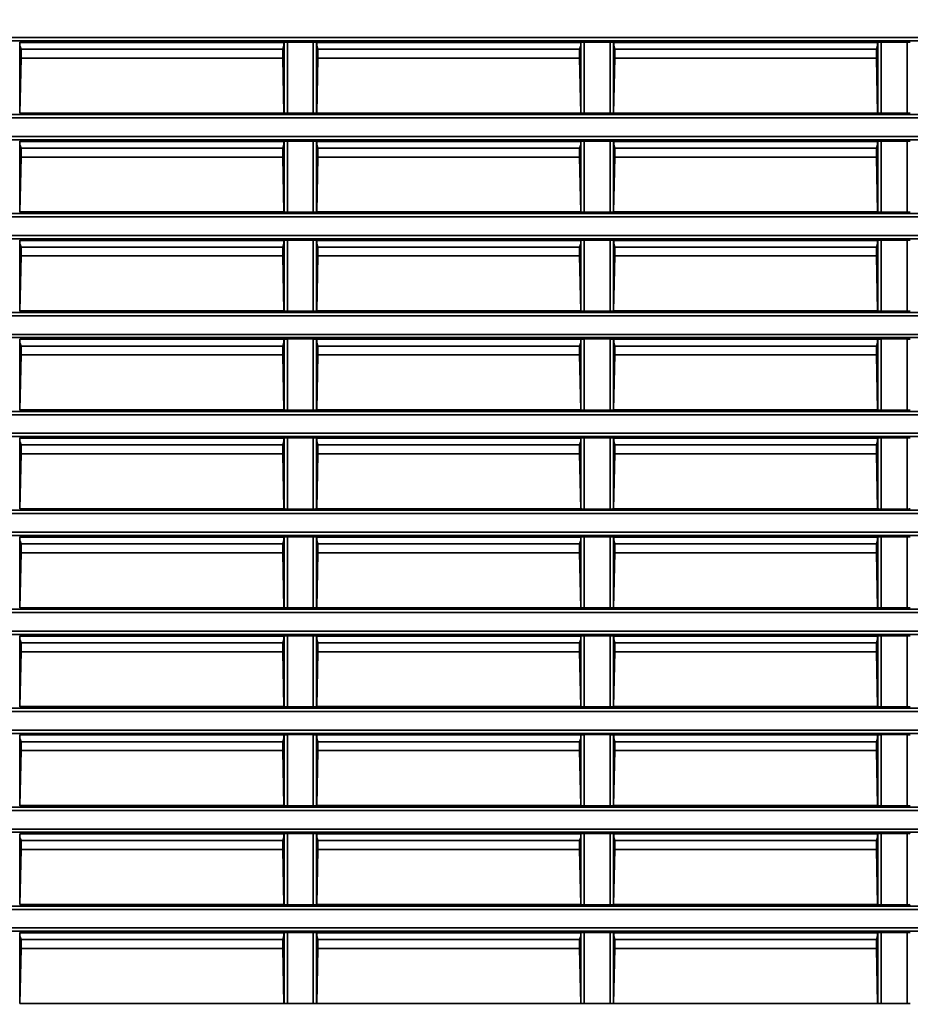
# Model space of a CAD drawing. Header units: millimetres. Extents: x 0 to 1118, y 0 to 864.
# Tile 212 of 250: x 993 to 1010, y 464 to 482. Entities that reach past the tile are written whole.
import ezdxf

# ---------------------------------------------------------------- set-up
doc = ezdxf.new("R2010")
doc.units = ezdxf.units.MM
doc.styles.add('SLDTEXTSTYLE0', font='TXT', dxfattribs={"width": 0.605})
doc.dimstyles.new('SLDDIMSTYLE3', dxfattribs={"dimtxt": 4.233333, "dimasz": 4.572, "dimexe": 0, "dimexo": 0.0625, "dimgap": 1.058333, "dimtad": 0, "dimtih": 1, "dimtoh": 1, "dimdec": 1, "dimlfac": 4, "dimrnd": 1e-09, "dimzin": 4, "dimdsep": 46, "dimtxsty": 'SLDTEXTSTYLE0', "dimsah": 1, "dimcen": 0.09, "dimadec": 0, "dimazin": 1, "dimtfac": 1, "dimtofl": 0, "dimtmove": 0, "dimatfit": 3, "dimfxl": 1, "dimfrac": 2, "dimtolj": 1, "dimtzin": 12, "dimarcsym": 0})

# ---------------------------------------------------------------- blocks, each defined once
blk = doc.blocks.new('_D_21')
at = {"color": 7, "linetype": 'Continuous', "lineweight": 0}
for p, q in [((934.937, 497.024), (1079.54, 497.024)), ((1077.94, 497.024), (1077.94, 476.868)), ((1085.54, 475.898), (1084.084, 475.898)), ((1084.084, 475.898), (1084.084, 469.401)), ((1093.624, 475.898), (1095.079, 475.898)), ((1095.079, 475.898), (1095.079, 469.401)), ((1084.084, 469.401), (1085.54, 469.401)), ((1095.079, 469.401), (1093.624, 469.401)), ((1077.94, 448.274), (1077.94, 468.431)), ((934.937, 448.274), (1079.54, 448.274))]:
    blk.add_line(p, q, dxfattribs=at)
at = {"color": 7, "linetype": 'Continuous', "lineweight": 18}
for points in [[(1077.94, 497.024), (1077.178, 492.452), (1078.702, 492.452)], [(1077.94, 448.274), (1078.702, 452.846), (1077.178, 452.846)]]:
    blk.add_solid(points, dxfattribs=at)
at = {"color": 7, "linetype": 'Continuous', "lineweight": 18, "char_height": 4.2333, "attachment_point": 1, "style": 'SLDTEXTSTYLE0'}
for s, insert in [('3X', (1059.346, 474.858)), ('195.0', (1068.077, 474.858)), ('7.7', (1085.54, 474.858))]:
    blk.add_mtext(s, dxfattribs=dict(at, insert=insert))

msp = doc.modelspace()

# ---------------------------------------------------------------- linework, layer by layer
at = {"color": 7, "linetype": 'Continuous', "lineweight": 35}
for p, q in [((930.212, 481.848), (1048.962, 481.848)), ((1048.962, 481.786), (930.212, 481.786)), ((992.707, 481.759), (992.712, 481.755)), ((992.707, 481.759), (992.707, 480.414)), ((997.712, 481.755), (992.712, 481.755)), ((992.712, 481.703), (992.712, 481.755)), ((992.712, 481.69), (992.712, 481.703)), ((992.733, 481.627), (992.712, 481.69)), ((997.691, 481.627), (997.712, 481.69)), ((997.712, 481.755), (997.717, 481.759)), ((997.712, 481.755), (997.712, 481.703)), ((997.712, 481.703), (997.712, 481.69)), ((997.717, 480.414), (997.717, 481.759)), ((997.779, 481.761), (998.27, 481.761)), ((997.779, 481.761), (997.779, 480.413)), ((998.27, 480.413), (998.27, 481.761)), ((998.332, 481.759), (998.337, 481.755)), ((998.332, 481.759), (998.332, 480.414)), ((1003.337, 481.755), (998.337, 481.755)), ((998.337, 481.703), (998.337, 481.755)), ((998.337, 481.69), (998.337, 481.703)), ((998.358, 481.627), (998.337, 481.69)), ((1003.316, 481.627), (1003.337, 481.69)), ((1003.337, 481.755), (1003.342, 481.759)), ((1003.337, 481.755), (1003.337, 481.703)), ((1003.337, 481.703), (1003.337, 481.69)), ((1003.342, 480.414), (1003.342, 481.759)), ((1003.404, 481.761), (1003.895, 481.761)), ((1003.404, 481.761), (1003.404, 480.413)), ((1003.895, 480.413), (1003.895, 481.761)), ((1003.957, 481.759), (1003.962, 481.755)), ((1003.957, 481.759), (1003.957, 480.414)), ((1008.962, 481.755), (1003.962, 481.755)), ((1003.962, 481.703), (1003.962, 481.755)), ((1003.962, 481.69), (1003.962, 481.703)), ((1003.983, 481.627), (1003.962, 481.69)), ((1008.941, 481.627), (1008.962, 481.69)), ((1008.962, 481.755), (1008.967, 481.759)), ((1008.962, 481.755), (1008.962, 481.703)), ((1008.962, 481.703), (1008.962, 481.69)), ((1008.967, 480.414), (1008.967, 481.759)), ((1009.029, 481.761), (1009.52, 481.761)), ((1009.029, 481.761), (1009.029, 480.413)), ((1009.52, 480.413), (1009.52, 481.761)), ((992.733, 481.627), (992.733, 481.459)), ((997.691, 481.627), (992.733, 481.627)), ((997.691, 481.459), (997.691, 481.627)), ((998.358, 481.627), (998.358, 481.459)), ((1003.316, 481.627), (998.358, 481.627)), ((1003.316, 481.459), (1003.316, 481.627)), ((1003.983, 481.627), (1003.983, 481.459)), ((1008.941, 481.627), (1003.983, 481.627)), ((1008.941, 481.459), (1008.941, 481.627)), ((992.733, 481.459), (992.711, 480.418)), ((997.691, 481.459), (992.733, 481.459)), ((997.713, 480.418), (997.691, 481.459)), ((998.358, 481.459), (998.336, 480.418)), ((1003.316, 481.459), (998.358, 481.459)), ((1003.338, 480.418), (1003.316, 481.459)), ((1003.983, 481.459), (1003.961, 480.418)), ((1008.941, 481.459), (1003.983, 481.459)), ((1008.963, 480.418), (1008.941, 481.459)), ((930.212, 480.388), (1048.962, 480.388)), ((992.711, 480.418), (992.707, 480.414)), ((997.713, 480.418), (992.711, 480.418)), ((997.717, 480.414), (997.713, 480.418)), ((998.27, 480.413), (997.779, 480.413)), ((998.336, 480.418), (998.332, 480.414)), ((1003.338, 480.418), (998.336, 480.418)), ((1003.342, 480.414), (1003.338, 480.418)), ((1003.895, 480.413), (1003.404, 480.413)), ((1003.961, 480.418), (1003.957, 480.414)), ((1008.963, 480.418), (1003.961, 480.418)), ((1008.967, 480.414), (1008.963, 480.418)), ((1009.52, 480.413), (1009.029, 480.413)), ((1048.962, 480.325), (930.212, 480.325)), ((930.212, 479.973), (1048.962, 479.973)), ((1048.962, 479.911), (930.212, 479.911)), ((992.707, 479.884), (992.712, 479.88)), ((992.707, 479.884), (992.707, 478.539)), ((997.712, 479.88), (992.712, 479.88)), ((992.712, 479.828), (992.712, 479.88)), ((992.712, 479.815), (992.712, 479.828)), ((992.733, 479.752), (992.712, 479.815)), ((997.691, 479.752), (997.712, 479.815)), ((997.712, 479.88), (997.717, 479.884)), ((997.712, 479.88), (997.712, 479.828)), ((997.712, 479.828), (997.712, 479.815)), ((997.717, 478.539), (997.717, 479.884)), ((997.779, 479.886), (998.27, 479.886)), ((997.779, 479.886), (997.779, 478.538)), ((998.27, 478.538), (998.27, 479.886)), ((998.332, 479.884), (998.337, 479.88)), ((998.332, 479.884), (998.332, 478.539)), ((1003.337, 479.88), (998.337, 479.88)), ((998.337, 479.828), (998.337, 479.88)), ((998.337, 479.815), (998.337, 479.828)), ((998.358, 479.752), (998.337, 479.815)), ((1003.316, 479.752), (1003.337, 479.815)), ((1003.337, 479.88), (1003.342, 479.884)), ((1003.337, 479.88), (1003.337, 479.828)), ((1003.337, 479.828), (1003.337, 479.815)), ((1003.342, 478.539), (1003.342, 479.884)), ((1003.404, 479.886), (1003.895, 479.886)), ((1003.404, 479.886), (1003.404, 478.538)), ((1003.895, 478.538), (1003.895, 479.886)), ((1003.957, 479.884), (1003.962, 479.88)), ((1003.957, 479.884), (1003.957, 478.539)), ((1008.962, 479.88), (1003.962, 479.88)), ((1003.962, 479.828), (1003.962, 479.88)), ((1003.962, 479.815), (1003.962, 479.828)), ((1003.983, 479.752), (1003.962, 479.815)), ((1008.941, 479.752), (1008.962, 479.815)), ((1008.962, 479.88), (1008.967, 479.884)), ((1008.962, 479.88), (1008.962, 479.828)), ((1008.962, 479.828), (1008.962, 479.815)), ((1008.967, 478.539), (1008.967, 479.884)), ((1009.029, 479.886), (1009.52, 479.886)), ((1009.029, 479.886), (1009.029, 478.538)), ((1009.52, 478.538), (1009.52, 479.886)), ((992.733, 479.752), (992.733, 479.584)), ((997.691, 479.752), (992.733, 479.752)), ((997.691, 479.584), (997.691, 479.752)), ((998.358, 479.752), (998.358, 479.584)), ((1003.316, 479.752), (998.358, 479.752)), ((1003.316, 479.584), (1003.316, 479.752)), ((1003.983, 479.752), (1003.983, 479.584)), ((1008.941, 479.752), (1003.983, 479.752)), ((1008.941, 479.584), (1008.941, 479.752)), ((992.733, 479.584), (992.711, 478.543)), ((997.691, 479.584), (992.733, 479.584)), ((997.713, 478.543), (997.691, 479.584)), ((998.358, 479.584), (998.336, 478.543)), ((1003.316, 479.584), (998.358, 479.584)), ((1003.338, 478.543), (1003.316, 479.584)), ((1003.983, 479.584), (1003.961, 478.543)), ((1008.941, 479.584), (1003.983, 479.584)), ((1008.963, 478.543), (1008.941, 479.584)), ((934.055, 478.513), (1048.962, 478.513)), ((992.711, 478.543), (992.707, 478.539)), ((997.713, 478.543), (992.711, 478.543)), ((997.717, 478.539), (997.713, 478.543)), ((998.27, 478.538), (997.779, 478.538)), ((998.336, 478.543), (998.332, 478.539)), ((1003.338, 478.543), (998.336, 478.543)), ((1003.342, 478.539), (1003.338, 478.543)), ((1003.895, 478.538), (1003.404, 478.538)), ((1003.961, 478.543), (1003.957, 478.539)), ((1008.963, 478.543), (1003.961, 478.543)), ((1008.967, 478.539), (1008.963, 478.543)), ((1009.52, 478.538), (1009.029, 478.538)), ((1048.962, 478.45), (934.009, 478.45)), ((934.242, 478.098), (1048.962, 478.098)), ((1048.962, 478.036), (934.401, 478.036)), ((992.707, 478.009), (992.712, 478.005)), ((992.707, 478.009), (992.707, 476.664)), ((997.712, 478.005), (992.712, 478.005)), ((992.712, 477.953), (992.712, 478.005)), ((992.712, 477.94), (992.712, 477.953)), ((992.733, 477.877), (992.712, 477.94)), ((997.691, 477.877), (997.712, 477.94)), ((997.712, 478.005), (997.717, 478.009)), ((997.712, 478.005), (997.712, 477.953)), ((997.712, 477.953), (997.712, 477.94)), ((997.717, 476.664), (997.717, 478.009)), ((997.779, 478.011), (998.27, 478.011)), ((997.779, 478.011), (997.779, 476.663)), ((998.27, 476.663), (998.27, 478.011)), ((998.332, 478.009), (998.337, 478.005)), ((998.332, 478.009), (998.332, 476.664)), ((1003.337, 478.005), (998.337, 478.005)), ((998.337, 477.953), (998.337, 478.005)), ((998.337, 477.94), (998.337, 477.953)), ((998.358, 477.877), (998.337, 477.94)), ((1003.316, 477.877), (1003.337, 477.94)), ((1003.337, 478.005), (1003.342, 478.009)), ((1003.337, 478.005), (1003.337, 477.953)), ((1003.337, 477.953), (1003.337, 477.94)), ((1003.342, 476.664), (1003.342, 478.009)), ((1003.404, 478.011), (1003.895, 478.011)), ((1003.404, 478.011), (1003.404, 476.663)), ((1003.895, 476.663), (1003.895, 478.011)), ((1003.957, 478.009), (1003.962, 478.005)), ((1003.957, 478.009), (1003.957, 476.664)), ((1008.962, 478.005), (1003.962, 478.005)), ((1003.962, 477.953), (1003.962, 478.005)), ((1003.962, 477.94), (1003.962, 477.953)), ((1003.983, 477.877), (1003.962, 477.94)), ((1008.941, 477.877), (1008.962, 477.94)), ((1008.962, 478.005), (1008.967, 478.009)), ((1008.962, 478.005), (1008.962, 477.953)), ((1008.962, 477.953), (1008.962, 477.94)), ((1008.967, 476.664), (1008.967, 478.009)), ((1009.029, 478.011), (1009.52, 478.011)), ((1009.029, 478.011), (1009.029, 476.663)), ((1009.52, 476.663), (1009.52, 478.011)), ((992.733, 477.877), (992.733, 477.709)), ((997.691, 477.877), (992.733, 477.877)), ((997.691, 477.709), (997.691, 477.877)), ((998.358, 477.877), (998.358, 477.709)), ((1003.316, 477.877), (998.358, 477.877)), ((1003.316, 477.709), (1003.316, 477.877)), ((1003.983, 477.877), (1003.983, 477.709)), ((1008.941, 477.877), (1003.983, 477.877)), ((1008.941, 477.709), (1008.941, 477.877)), ((992.733, 477.709), (992.711, 476.668)), ((997.691, 477.709), (992.733, 477.709)), ((997.713, 476.668), (997.691, 477.709)), ((998.358, 477.709), (998.336, 476.668)), ((1003.316, 477.709), (998.358, 477.709)), ((1003.338, 476.668), (1003.316, 477.709)), ((1003.983, 477.709), (1003.961, 476.668)), ((1008.941, 477.709), (1003.983, 477.709)), ((1008.963, 476.668), (1008.941, 477.709)), ((934.048, 476.638), (1048.962, 476.638)), ((992.711, 476.668), (992.707, 476.664)), ((997.713, 476.668), (992.711, 476.668)), ((997.717, 476.664), (997.713, 476.668)), ((998.27, 476.663), (997.779, 476.663)), ((998.336, 476.668), (998.332, 476.664)), ((1003.338, 476.668), (998.336, 476.668)), ((1003.342, 476.664), (1003.338, 476.668)), ((1003.895, 476.663), (1003.404, 476.663)), ((1003.961, 476.668), (1003.957, 476.664)), ((1008.963, 476.668), (1003.961, 476.668)), ((1008.967, 476.664), (1008.963, 476.668)), ((1009.52, 476.663), (1009.029, 476.663)), ((1048.962, 476.575), (933.7, 476.575)), ((930.212, 476.223), (1048.962, 476.223)), ((1048.962, 476.161), (930.212, 476.161)), ((992.707, 476.134), (992.712, 476.13)), ((992.707, 476.134), (992.707, 474.789)), ((997.712, 476.13), (992.712, 476.13)), ((992.712, 476.078), (992.712, 476.13)), ((992.712, 476.065), (992.712, 476.078)), ((997.712, 476.13), (997.717, 476.134)), ((997.712, 476.13), (997.712, 476.078)), ((997.712, 476.078), (997.712, 476.065)), ((997.717, 474.789), (997.717, 476.134)), ((997.779, 476.136), (998.27, 476.136)), ((997.779, 476.136), (997.779, 474.788)), ((998.27, 474.788), (998.27, 476.136)), ((998.332, 476.134), (998.337, 476.13)), ((998.332, 476.134), (998.332, 474.789)), ((1003.337, 476.13), (998.337, 476.13)), ((998.337, 476.078), (998.337, 476.13)), ((998.337, 476.065), (998.337, 476.078)), ((1003.337, 476.13), (1003.342, 476.134)), ((1003.337, 476.13), (1003.337, 476.078)), ((1003.337, 476.078), (1003.337, 476.065)), ((1003.342, 474.789), (1003.342, 476.134)), ((1003.404, 476.136), (1003.895, 476.136)), ((1003.404, 476.136), (1003.404, 474.788)), ((1003.895, 474.788), (1003.895, 476.136)), ((1003.957, 476.134), (1003.962, 476.13)), ((1003.957, 476.134), (1003.957, 474.789)), ((1008.962, 476.13), (1003.962, 476.13)), ((1003.962, 476.078), (1003.962, 476.13)), ((1003.962, 476.065), (1003.962, 476.078)), ((1008.962, 476.13), (1008.967, 476.134)), ((1008.962, 476.13), (1008.962, 476.078)), ((1008.962, 476.078), (1008.962, 476.065)), ((1008.967, 474.789), (1008.967, 476.134)), ((1009.029, 476.136), (1009.52, 476.136)), ((1009.029, 476.136), (1009.029, 474.788)), ((1009.52, 474.788), (1009.52, 476.136)), ((992.733, 476.002), (992.712, 476.065)), ((992.733, 476.002), (992.733, 475.834)), ((997.691, 476.002), (992.733, 476.002)), ((997.691, 476.002), (997.712, 476.065)), ((997.691, 475.834), (997.691, 476.002)), ((998.358, 476.002), (998.337, 476.065)), ((998.358, 476.002), (998.358, 475.834)), ((1003.316, 476.002), (998.358, 476.002)), ((1003.316, 476.002), (1003.337, 476.065)), ((1003.316, 475.834), (1003.316, 476.002)), ((1003.983, 476.002), (1003.962, 476.065)), ((1003.983, 476.002), (1003.983, 475.834)), ((1008.941, 476.002), (1003.983, 476.002)), ((1008.941, 476.002), (1008.962, 476.065)), ((1008.941, 475.834), (1008.941, 476.002)), ((992.733, 475.834), (992.711, 474.793)), ((997.691, 475.834), (992.733, 475.834)), ((997.713, 474.793), (997.691, 475.834)), ((998.358, 475.834), (998.336, 474.793)), ((1003.316, 475.834), (998.358, 475.834)), ((1003.338, 474.793), (1003.316, 475.834)), ((1003.983, 475.834), (1003.961, 474.793)), ((1008.941, 475.834), (1003.983, 475.834)), ((1008.963, 474.793), (1008.941, 475.834)), ((930.212, 474.763), (1048.962, 474.763)), ((992.711, 474.793), (992.707, 474.789)), ((997.713, 474.793), (992.711, 474.793)), ((997.717, 474.789), (997.713, 474.793)), ((998.27, 474.788), (997.779, 474.788)), ((998.336, 474.793), (998.332, 474.789)), ((1003.338, 474.793), (998.336, 474.793)), ((1003.342, 474.789), (1003.338, 474.793)), ((1003.895, 474.788), (1003.404, 474.788)), ((1003.961, 474.793), (1003.957, 474.789)), ((1008.963, 474.793), (1003.961, 474.793)), ((1008.967, 474.789), (1008.963, 474.793)), ((1009.52, 474.788), (1009.029, 474.788)), ((1048.962, 474.7), (930.212, 474.7)), ((930.212, 474.348), (1048.962, 474.348)), ((1048.962, 474.286), (930.212, 474.286)), ((992.707, 474.259), (992.712, 474.255)), ((992.707, 474.259), (992.707, 472.914)), ((997.712, 474.255), (992.712, 474.255)), ((992.712, 474.203), (992.712, 474.255)), ((992.712, 474.19), (992.712, 474.203)), ((997.712, 474.255), (997.717, 474.259)), ((997.712, 474.255), (997.712, 474.203)), ((997.712, 474.203), (997.712, 474.19)), ((997.717, 472.914), (997.717, 474.259)), ((997.779, 474.261), (998.27, 474.261)), ((997.779, 474.261), (997.779, 472.913)), ((998.27, 472.913), (998.27, 474.261)), ((998.332, 474.259), (998.337, 474.255)), ((998.332, 474.259), (998.332, 472.914)), ((1003.337, 474.255), (998.337, 474.255)), ((998.337, 474.203), (998.337, 474.255)), ((998.337, 474.19), (998.337, 474.203)), ((1003.337, 474.255), (1003.342, 474.259)), ((1003.337, 474.255), (1003.337, 474.203)), ((1003.337, 474.203), (1003.337, 474.19)), ((1003.342, 472.914), (1003.342, 474.259)), ((1003.404, 474.261), (1003.895, 474.261)), ((1003.404, 474.261), (1003.404, 472.913)), ((1003.895, 472.913), (1003.895, 474.261)), ((1003.957, 474.259), (1003.962, 474.255)), ((1003.957, 474.259), (1003.957, 472.914)), ((1008.962, 474.255), (1003.962, 474.255)), ((1003.962, 474.203), (1003.962, 474.255)), ((1003.962, 474.19), (1003.962, 474.203)), ((1008.962, 474.255), (1008.967, 474.259)), ((1008.962, 474.255), (1008.962, 474.203)), ((1008.962, 474.203), (1008.962, 474.19)), ((1008.967, 472.914), (1008.967, 474.259)), ((1009.029, 474.261), (1009.52, 474.261)), ((1009.029, 474.261), (1009.029, 472.913)), ((1009.52, 472.913), (1009.52, 474.261)), ((992.733, 474.127), (992.712, 474.19)), ((992.733, 474.127), (992.733, 473.959)), ((997.691, 474.127), (992.733, 474.127)), ((997.691, 474.127), (997.712, 474.19)), ((997.691, 473.959), (997.691, 474.127)), ((998.358, 474.127), (998.337, 474.19)), ((998.358, 474.127), (998.358, 473.959)), ((1003.316, 474.127), (998.358, 474.127)), ((1003.316, 474.127), (1003.337, 474.19)), ((1003.316, 473.959), (1003.316, 474.127)), ((1003.983, 474.127), (1003.962, 474.19)), ((1003.983, 474.127), (1003.983, 473.959)), ((1008.941, 474.127), (1003.983, 474.127)), ((1008.941, 474.127), (1008.962, 474.19)), ((1008.941, 473.959), (1008.941, 474.127)), ((992.733, 473.959), (992.711, 472.918)), ((997.691, 473.959), (992.733, 473.959)), ((997.713, 472.918), (997.691, 473.959)), ((998.358, 473.959), (998.336, 472.918)), ((1003.316, 473.959), (998.358, 473.959)), ((1003.338, 472.918), (1003.316, 473.959)), ((1003.983, 473.959), (1003.961, 472.918)), ((1008.941, 473.959), (1003.983, 473.959)), ((1008.963, 472.918), (1008.941, 473.959)), ((992.711, 472.918), (992.707, 472.914)), ((997.713, 472.918), (992.711, 472.918)), ((997.717, 472.914), (997.713, 472.918)), ((998.27, 472.913), (997.779, 472.913)), ((998.336, 472.918), (998.332, 472.914)), ((1003.338, 472.918), (998.336, 472.918)), ((1003.342, 472.914), (1003.338, 472.918)), ((1003.895, 472.913), (1003.404, 472.913)), ((1003.961, 472.918), (1003.957, 472.914)), ((1008.963, 472.918), (1003.961, 472.918)), ((1008.967, 472.914), (1008.963, 472.918)), ((1009.52, 472.913), (1009.029, 472.913)), ((1019.626, 472.825), (970.798, 472.825)), ((970.848, 472.888), (1019.576, 472.888)), ((970.798, 472.473), (1019.626, 472.473)), ((1019.576, 472.411), (970.848, 472.411)), ((992.707, 472.384), (992.712, 472.38)), ((992.707, 472.384), (992.707, 471.039)), ((997.712, 472.38), (992.712, 472.38)), ((992.712, 472.328), (992.712, 472.38)), ((997.712, 472.38), (997.717, 472.384)), ((997.712, 472.38), (997.712, 472.328)), ((997.717, 471.039), (997.717, 472.384)), ((997.779, 472.386), (998.27, 472.386)), ((997.779, 472.386), (997.779, 471.038)), ((998.27, 471.038), (998.27, 472.386)), ((998.332, 472.384), (998.337, 472.38)), ((998.332, 472.384), (998.332, 471.039)), ((1003.337, 472.38), (998.337, 472.38)), ((998.337, 472.328), (998.337, 472.38)), ((1003.337, 472.38), (1003.342, 472.384)), ((1003.337, 472.38), (1003.337, 472.328)), ((1003.342, 471.039), (1003.342, 472.384)), ((1003.404, 472.386), (1003.895, 472.386)), ((1003.404, 472.386), (1003.404, 471.038)), ((1003.895, 471.038), (1003.895, 472.386)), ((1003.957, 472.384), (1003.962, 472.38)), ((1003.957, 472.384), (1003.957, 471.039)), ((1008.962, 472.38), (1003.962, 472.38)), ((1003.962, 472.328), (1003.962, 472.38)), ((1008.962, 472.38), (1008.967, 472.384)), ((1008.962, 472.38), (1008.962, 472.328)), ((1008.967, 471.039), (1008.967, 472.384)), ((1009.029, 472.386), (1009.52, 472.386)), ((1009.029, 472.386), (1009.029, 471.038)), ((1009.52, 471.038), (1009.52, 472.386)), ((992.712, 472.315), (992.712, 472.328)), ((992.733, 472.252), (992.712, 472.315)), ((992.733, 472.252), (992.733, 472.084)), ((997.691, 472.252), (992.733, 472.252)), ((997.691, 472.252), (997.712, 472.315)), ((997.691, 472.084), (997.691, 472.252)), ((997.712, 472.328), (997.712, 472.315)), ((998.337, 472.315), (998.337, 472.328)), ((998.358, 472.252), (998.337, 472.315)), ((998.358, 472.252), (998.358, 472.084)), ((1003.316, 472.252), (998.358, 472.252)), ((1003.316, 472.252), (1003.337, 472.315)), ((1003.316, 472.084), (1003.316, 472.252)), ((1003.337, 472.328), (1003.337, 472.315)), ((1003.962, 472.315), (1003.962, 472.328)), ((1003.983, 472.252), (1003.962, 472.315)), ((1003.983, 472.252), (1003.983, 472.084)), ((1008.941, 472.252), (1003.983, 472.252)), ((1008.941, 472.252), (1008.962, 472.315)), ((1008.941, 472.084), (1008.941, 472.252)), ((1008.962, 472.328), (1008.962, 472.315)), ((992.733, 472.084), (992.711, 471.043)), ((997.691, 472.084), (992.733, 472.084)), ((997.713, 471.043), (997.691, 472.084)), ((998.358, 472.084), (998.336, 471.043)), ((1003.316, 472.084), (998.358, 472.084)), ((1003.338, 471.043), (1003.316, 472.084)), ((1003.983, 472.084), (1003.961, 471.043)), ((1008.941, 472.084), (1003.983, 472.084)), ((1008.963, 471.043), (1008.941, 472.084)), ((992.711, 471.043), (992.707, 471.039)), ((997.713, 471.043), (992.711, 471.043)), ((997.717, 471.039), (997.713, 471.043)), ((998.27, 471.038), (997.779, 471.038)), ((998.336, 471.043), (998.332, 471.039)), ((1003.338, 471.043), (998.336, 471.043)), ((1003.342, 471.039), (1003.338, 471.043)), ((1003.895, 471.038), (1003.404, 471.038)), ((1003.961, 471.043), (1003.957, 471.039)), ((1008.963, 471.043), (1003.961, 471.043)), ((1008.967, 471.039), (1008.963, 471.043)), ((1009.52, 471.038), (1009.029, 471.038)), ((930.212, 471.013), (1048.962, 471.013)), ((1048.962, 470.95), (930.212, 470.95)), ((930.212, 470.598), (1048.962, 470.598)), ((1048.962, 470.536), (930.212, 470.536)), ((992.707, 470.509), (992.712, 470.505)), ((992.707, 470.509), (992.707, 469.164)), ((997.712, 470.505), (992.712, 470.505)), ((992.712, 470.453), (992.712, 470.505)), ((997.712, 470.505), (997.717, 470.509)), ((997.712, 470.505), (997.712, 470.453)), ((997.717, 469.164), (997.717, 470.509)), ((997.779, 470.511), (998.27, 470.511)), ((997.779, 470.511), (997.779, 469.163)), ((998.27, 469.163), (998.27, 470.511)), ((998.332, 470.509), (998.337, 470.505)), ((998.332, 470.509), (998.332, 469.164)), ((1003.337, 470.505), (998.337, 470.505)), ((998.337, 470.453), (998.337, 470.505)), ((1003.337, 470.505), (1003.342, 470.509)), ((1003.337, 470.505), (1003.337, 470.453)), ((1003.342, 469.164), (1003.342, 470.509)), ((1003.404, 470.511), (1003.895, 470.511)), ((1003.404, 470.511), (1003.404, 469.163)), ((1003.895, 469.163), (1003.895, 470.511)), ((1003.957, 470.509), (1003.962, 470.505)), ((1003.957, 470.509), (1003.957, 469.164)), ((1008.962, 470.505), (1003.962, 470.505)), ((1003.962, 470.453), (1003.962, 470.505)), ((1008.962, 470.505), (1008.967, 470.509)), ((1008.962, 470.505), (1008.962, 470.453)), ((1008.967, 469.164), (1008.967, 470.509)), ((1009.029, 470.511), (1009.52, 470.511)), ((1009.029, 470.511), (1009.029, 469.163)), ((1009.52, 469.163), (1009.52, 470.511)), ((992.712, 470.44), (992.712, 470.453)), ((992.733, 470.377), (992.712, 470.44)), ((992.733, 470.377), (992.733, 470.209)), ((997.691, 470.377), (992.733, 470.377)), ((997.691, 470.377), (997.712, 470.44)), ((997.691, 470.209), (997.691, 470.377)), ((997.712, 470.453), (997.712, 470.44)), ((998.337, 470.44), (998.337, 470.453)), ((998.358, 470.377), (998.337, 470.44)), ((998.358, 470.377), (998.358, 470.209)), ((1003.316, 470.377), (998.358, 470.377)), ((1003.316, 470.377), (1003.337, 470.44)), ((1003.316, 470.209), (1003.316, 470.377)), ((1003.337, 470.453), (1003.337, 470.44)), ((1003.962, 470.44), (1003.962, 470.453)), ((1003.983, 470.377), (1003.962, 470.44)), ((1003.983, 470.377), (1003.983, 470.209)), ((1008.941, 470.377), (1003.983, 470.377)), ((1008.941, 470.377), (1008.962, 470.44)), ((1008.941, 470.209), (1008.941, 470.377)), ((1008.962, 470.453), (1008.962, 470.44)), ((992.733, 470.209), (992.711, 469.168)), ((997.691, 470.209), (992.733, 470.209)), ((997.713, 469.168), (997.691, 470.209)), ((998.358, 470.209), (998.336, 469.168)), ((1003.316, 470.209), (998.358, 470.209)), ((1003.338, 469.168), (1003.316, 470.209)), ((1003.983, 470.209), (1003.961, 469.168)), ((1008.941, 470.209), (1003.983, 470.209)), ((1008.963, 469.168), (1008.941, 470.209)), ((992.711, 469.168), (992.707, 469.164)), ((997.713, 469.168), (992.711, 469.168)), ((997.717, 469.164), (997.713, 469.168)), ((998.27, 469.163), (997.779, 469.163)), ((998.336, 469.168), (998.332, 469.164)), ((1003.338, 469.168), (998.336, 469.168)), ((1003.342, 469.164), (1003.338, 469.168)), ((1003.895, 469.163), (1003.404, 469.163)), ((1003.961, 469.168), (1003.957, 469.164)), ((1008.963, 469.168), (1003.961, 469.168)), ((1008.967, 469.164), (1008.963, 469.168)), ((1009.52, 469.163), (1009.029, 469.163)), ((930.212, 469.138), (1048.962, 469.138)), ((1048.962, 469.075), (930.212, 469.075)), ((933.7, 468.723), (1048.962, 468.723)), ((1048.962, 468.661), (934.048, 468.661)), ((992.707, 468.634), (992.712, 468.63)), ((992.707, 468.634), (992.707, 467.289)), ((997.712, 468.63), (992.712, 468.63)), ((992.712, 468.578), (992.712, 468.63)), ((997.712, 468.63), (997.717, 468.634)), ((997.712, 468.63), (997.712, 468.578)), ((997.717, 467.289), (997.717, 468.634)), ((997.779, 468.636), (998.27, 468.636)), ((997.779, 468.636), (997.779, 467.288)), ((998.27, 467.288), (998.27, 468.636)), ((998.332, 468.634), (998.337, 468.63)), ((998.332, 468.634), (998.332, 467.289)), ((1003.337, 468.63), (998.337, 468.63)), ((998.337, 468.578), (998.337, 468.63)), ((1003.337, 468.63), (1003.342, 468.634)), ((1003.337, 468.63), (1003.337, 468.578)), ((1003.342, 467.289), (1003.342, 468.634)), ((1003.404, 468.636), (1003.895, 468.636)), ((1003.404, 468.636), (1003.404, 467.288)), ((1003.895, 467.288), (1003.895, 468.636)), ((1003.957, 468.634), (1003.962, 468.63)), ((1003.957, 468.634), (1003.957, 467.289)), ((1008.962, 468.63), (1003.962, 468.63)), ((1003.962, 468.578), (1003.962, 468.63)), ((1008.962, 468.63), (1008.967, 468.634)), ((1008.962, 468.63), (1008.962, 468.578)), ((1008.967, 467.289), (1008.967, 468.634)), ((1009.029, 468.636), (1009.52, 468.636)), ((1009.029, 468.636), (1009.029, 467.288)), ((1009.52, 467.288), (1009.52, 468.636)), ((992.712, 468.565), (992.712, 468.578)), ((992.733, 468.502), (992.712, 468.565)), ((992.733, 468.502), (992.733, 468.334)), ((997.691, 468.502), (992.733, 468.502)), ((997.691, 468.502), (997.712, 468.565)), ((997.691, 468.334), (997.691, 468.502)), ((997.712, 468.578), (997.712, 468.565)), ((998.337, 468.565), (998.337, 468.578)), ((998.358, 468.502), (998.337, 468.565)), ((998.358, 468.502), (998.358, 468.334)), ((1003.316, 468.502), (998.358, 468.502)), ((1003.316, 468.502), (1003.337, 468.565)), ((1003.316, 468.334), (1003.316, 468.502)), ((1003.337, 468.578), (1003.337, 468.565)), ((1003.962, 468.565), (1003.962, 468.578)), ((1003.983, 468.502), (1003.962, 468.565)), ((1003.983, 468.502), (1003.983, 468.334)), ((1008.941, 468.502), (1003.983, 468.502)), ((1008.941, 468.502), (1008.962, 468.565)), ((1008.941, 468.334), (1008.941, 468.502)), ((1008.962, 468.578), (1008.962, 468.565)), ((992.733, 468.334), (992.711, 467.293)), ((997.691, 468.334), (992.733, 468.334)), ((997.713, 467.293), (997.691, 468.334)), ((998.358, 468.334), (998.336, 467.293)), ((1003.316, 468.334), (998.358, 468.334)), ((1003.338, 467.293), (1003.316, 468.334)), ((1003.983, 468.334), (1003.961, 467.293)), ((1008.941, 468.334), (1003.983, 468.334)), ((1008.963, 467.293), (1008.941, 468.334)), ((1048.962, 467.2), (934.242, 467.2)), ((934.401, 467.263), (1048.962, 467.263)), ((992.711, 467.293), (992.707, 467.289)), ((997.713, 467.293), (992.711, 467.293)), ((997.717, 467.289), (997.713, 467.293)), ((998.27, 467.288), (997.779, 467.288)), ((998.336, 467.293), (998.332, 467.289)), ((1003.338, 467.293), (998.336, 467.293)), ((1003.342, 467.289), (1003.338, 467.293)), ((1003.895, 467.288), (1003.404, 467.288)), ((1003.961, 467.293), (1003.957, 467.289)), ((1008.963, 467.293), (1003.961, 467.293)), ((1008.967, 467.289), (1008.963, 467.293)), ((1009.52, 467.288), (1009.029, 467.288)), ((934.009, 466.848), (1048.962, 466.848)), ((1048.962, 466.786), (934.055, 466.786)), ((992.707, 466.759), (992.712, 466.755)), ((992.707, 466.759), (992.707, 465.414)), ((997.712, 466.755), (992.712, 466.755)), ((992.712, 466.703), (992.712, 466.755)), ((997.712, 466.755), (997.717, 466.759)), ((997.712, 466.755), (997.712, 466.703)), ((997.717, 465.414), (997.717, 466.759)), ((997.779, 466.761), (998.27, 466.761)), ((997.779, 466.761), (997.779, 465.413)), ((998.27, 465.413), (998.27, 466.761)), ((998.332, 466.759), (998.337, 466.755)), ((998.332, 466.759), (998.332, 465.414)), ((1003.337, 466.755), (998.337, 466.755)), ((998.337, 466.703), (998.337, 466.755)), ((1003.337, 466.755), (1003.342, 466.759)), ((1003.337, 466.755), (1003.337, 466.703)), ((1003.342, 465.414), (1003.342, 466.759)), ((1003.404, 466.761), (1003.895, 466.761)), ((1003.404, 466.761), (1003.404, 465.413)), ((1003.895, 465.413), (1003.895, 466.761)), ((1003.957, 466.759), (1003.962, 466.755)), ((1003.957, 466.759), (1003.957, 465.414)), ((1008.962, 466.755), (1003.962, 466.755)), ((1003.962, 466.703), (1003.962, 466.755)), ((1008.962, 466.755), (1008.967, 466.759)), ((1008.962, 466.755), (1008.962, 466.703)), ((1008.967, 465.414), (1008.967, 466.759)), ((1009.029, 466.761), (1009.52, 466.761)), ((1009.029, 466.761), (1009.029, 465.413)), ((1009.52, 465.413), (1009.52, 466.761)), ((992.712, 466.69), (992.712, 466.703)), ((992.733, 466.627), (992.712, 466.69)), ((992.733, 466.627), (992.733, 466.459)), ((997.691, 466.627), (992.733, 466.627)), ((997.691, 466.627), (997.712, 466.69)), ((997.691, 466.459), (997.691, 466.627)), ((997.712, 466.703), (997.712, 466.69)), ((998.337, 466.69), (998.337, 466.703)), ((998.358, 466.627), (998.337, 466.69)), ((998.358, 466.627), (998.358, 466.459)), ((1003.316, 466.627), (998.358, 466.627)), ((1003.316, 466.627), (1003.337, 466.69)), ((1003.316, 466.459), (1003.316, 466.627)), ((1003.337, 466.703), (1003.337, 466.69)), ((1003.962, 466.69), (1003.962, 466.703)), ((1003.983, 466.627), (1003.962, 466.69)), ((1003.983, 466.627), (1003.983, 466.459)), ((1008.941, 466.627), (1003.983, 466.627)), ((1008.941, 466.627), (1008.962, 466.69)), ((1008.941, 466.459), (1008.941, 466.627)), ((1008.962, 466.703), (1008.962, 466.69)), ((992.733, 466.459), (992.711, 465.418)), ((997.691, 466.459), (992.733, 466.459)), ((997.713, 465.418), (997.691, 466.459)), ((998.358, 466.459), (998.336, 465.418)), ((1003.316, 466.459), (998.358, 466.459)), ((1003.338, 465.418), (1003.316, 466.459)), ((1003.983, 466.459), (1003.961, 465.418)), ((1008.941, 466.459), (1003.983, 466.459)), ((1008.963, 465.418), (1008.941, 466.459)), ((930.212, 465.388), (1048.962, 465.388)), ((1048.962, 465.325), (930.212, 465.325)), ((992.711, 465.418), (992.707, 465.414)), ((997.713, 465.418), (992.711, 465.418)), ((997.717, 465.414), (997.713, 465.418)), ((998.27, 465.413), (997.779, 465.413)), ((998.336, 465.418), (998.332, 465.414)), ((1003.338, 465.418), (998.336, 465.418)), ((1003.342, 465.414), (1003.338, 465.418)), ((1003.895, 465.413), (1003.404, 465.413)), ((1003.961, 465.418), (1003.957, 465.414)), ((1008.963, 465.418), (1003.961, 465.418)), ((1008.967, 465.414), (1008.963, 465.418)), ((1009.52, 465.413), (1009.029, 465.413)), ((930.212, 464.973), (1048.962, 464.973)), ((1048.962, 464.911), (930.212, 464.911)), ((992.707, 464.884), (992.712, 464.88)), ((992.707, 464.884), (992.707, 463.539)), ((997.712, 464.88), (992.712, 464.88)), ((992.712, 464.828), (992.712, 464.88)), ((997.712, 464.88), (997.717, 464.884)), ((997.712, 464.88), (997.712, 464.828)), ((997.717, 463.539), (997.717, 464.884)), ((997.779, 464.886), (998.27, 464.886)), ((997.779, 464.886), (997.779, 463.538)), ((998.27, 463.538), (998.27, 464.886)), ((998.332, 464.884), (998.337, 464.88)), ((998.332, 464.884), (998.332, 463.539)), ((1003.337, 464.88), (998.337, 464.88)), ((998.337, 464.828), (998.337, 464.88)), ((1003.337, 464.88), (1003.342, 464.884)), ((1003.337, 464.88), (1003.337, 464.828)), ((1003.342, 463.539), (1003.342, 464.884)), ((1003.404, 464.886), (1003.895, 464.886)), ((1003.404, 464.886), (1003.404, 463.538)), ((1003.895, 463.538), (1003.895, 464.886)), ((1003.957, 464.884), (1003.962, 464.88)), ((1003.957, 464.884), (1003.957, 463.539)), ((1008.962, 464.88), (1003.962, 464.88)), ((1003.962, 464.828), (1003.962, 464.88)), ((1008.962, 464.88), (1008.967, 464.884)), ((1008.962, 464.88), (1008.962, 464.828)), ((1008.967, 463.539), (1008.967, 464.884)), ((1009.029, 464.886), (1009.52, 464.886)), ((1009.029, 464.886), (1009.029, 463.538)), ((1009.52, 463.538), (1009.52, 464.886)), ((992.712, 464.815), (992.712, 464.828)), ((992.733, 464.752), (992.712, 464.815)), ((992.733, 464.752), (992.733, 464.584)), ((997.691, 464.752), (992.733, 464.752)), ((997.691, 464.752), (997.712, 464.815)), ((997.691, 464.584), (997.691, 464.752)), ((997.712, 464.828), (997.712, 464.815)), ((998.337, 464.815), (998.337, 464.828)), ((998.358, 464.752), (998.337, 464.815)), ((998.358, 464.752), (998.358, 464.584)), ((1003.316, 464.752), (998.358, 464.752)), ((1003.316, 464.752), (1003.337, 464.815)), ((1003.316, 464.584), (1003.316, 464.752)), ((1003.337, 464.828), (1003.337, 464.815)), ((1003.962, 464.815), (1003.962, 464.828)), ((1003.983, 464.752), (1003.962, 464.815)), ((1003.983, 464.752), (1003.983, 464.584)), ((1008.941, 464.752), (1003.983, 464.752)), ((1008.941, 464.752), (1008.962, 464.815)), ((1008.941, 464.584), (1008.941, 464.752)), ((1008.962, 464.828), (1008.962, 464.815)), ((992.733, 464.584), (992.711, 463.543)), ((997.691, 464.584), (992.733, 464.584)), ((997.713, 463.543), (997.691, 464.584)), ((998.358, 464.584), (998.336, 463.543)), ((1003.316, 464.584), (998.358, 464.584)), ((1003.338, 463.543), (1003.316, 464.584)), ((1003.983, 464.584), (1003.961, 463.543)), ((1008.941, 464.584), (1003.983, 464.584)), ((1008.963, 463.543), (1008.941, 464.584)), ((992.711, 463.543), (992.707, 463.539)), ((997.713, 463.543), (992.711, 463.543)), ((997.717, 463.539), (997.713, 463.543)), ((998.27, 463.538), (997.779, 463.538)), ((998.336, 463.543), (998.332, 463.539)), ((1003.338, 463.543), (998.336, 463.543)), ((1003.342, 463.539), (1003.338, 463.543)), ((1003.895, 463.538), (1003.404, 463.538)), ((1003.961, 463.543), (1003.957, 463.539)), ((1008.963, 463.543), (1003.961, 463.543)), ((1008.967, 463.539), (1008.963, 463.543)), ((1009.52, 463.538), (1009.029, 463.538))]:
    msp.add_line(p, q, dxfattribs=at)
for centre, start_param, end_param in [((997.779, 481.759), 1.570796, 3.124139), ((998.27, 481.759), 0.017453, 1.570796), ((1003.404, 481.759), 1.570796, 3.124139), ((1003.895, 481.759), 0.017453, 1.570796), ((1009.029, 481.759), 1.570796, 3.124139), ((1009.52, 481.759), 0.017453, 1.570796), ((997.779, 480.414), 3.159046, 4.712389), ((998.27, 480.414), 4.712389, 6.265732), ((1003.404, 480.414), 3.159046, 4.712389), ((1003.895, 480.414), 4.712389, 6.265732), ((1009.029, 480.414), 3.159046, 4.712389), ((1009.52, 480.414), 4.712389, 6.265732), ((997.779, 479.884), 1.570796, 3.124139), ((998.27, 479.884), 0.017453, 1.570796), ((1003.404, 479.884), 1.570796, 3.124139), ((1003.895, 479.884), 0.017453, 1.570796), ((1009.029, 479.884), 1.570796, 3.124139), ((1009.52, 479.884), 0.017453, 1.570796), ((997.779, 478.539), 3.159046, 4.712389), ((998.27, 478.539), 4.712389, 6.265732), ((1003.404, 478.539), 3.159046, 4.712389), ((1003.895, 478.539), 4.712389, 6.265732), ((1009.029, 478.539), 3.159046, 4.712389), ((1009.52, 478.539), 4.712389, 6.265732), ((997.779, 478.009), 1.570796, 3.124139), ((998.27, 478.009), 0.017453, 1.570796), ((1003.404, 478.009), 1.570796, 3.124139), ((1003.895, 478.009), 0.017453, 1.570796), ((1009.029, 478.009), 1.570796, 3.124139), ((1009.52, 478.009), 0.017453, 1.570796), ((997.779, 476.664), 3.159046, 4.712389), ((998.27, 476.664), 4.712389, 6.265732), ((1003.404, 476.664), 3.159046, 4.712389), ((1003.895, 476.664), 4.712389, 6.265732), ((1009.029, 476.664), 3.159046, 4.712389), ((1009.52, 476.664), 4.712389, 6.265732), ((997.779, 476.134), 1.570796, 3.124139), ((998.27, 476.134), 0.017453, 1.570796), ((1003.404, 476.134), 1.570796, 3.124139), ((1003.895, 476.134), 0.017453, 1.570796), ((1009.029, 476.134), 1.570796, 3.124139), ((1009.52, 476.134), 0.017453, 1.570796), ((997.779, 474.789), 3.159046, 4.712389), ((998.27, 474.789), 4.712389, 6.265732), ((1003.404, 474.789), 3.159046, 4.712389), ((1003.895, 474.789), 4.712389, 6.265732), ((1009.029, 474.789), 3.159046, 4.712389), ((1009.52, 474.789), 4.712389, 6.265732), ((997.779, 474.259), 1.570796, 3.124139), ((998.27, 474.259), 0.017453, 1.570796), ((1003.404, 474.259), 1.570796, 3.124139), ((1003.895, 474.259), 0.017453, 1.570796), ((1009.029, 474.259), 1.570796, 3.124139), ((1009.52, 474.259), 0.017453, 1.570796), ((997.779, 472.914), 3.159046, 4.712389), ((998.27, 472.914), 4.712389, 6.265732), ((1003.404, 472.914), 3.159046, 4.712389), ((1003.895, 472.914), 4.712389, 6.265732), ((1009.029, 472.914), 3.159046, 4.712389), ((1009.52, 472.914), 4.712389, 6.265732), ((997.779, 472.384), 1.570796, 3.124139), ((998.27, 472.384), 0.017453, 1.570796), ((1003.404, 472.384), 1.570796, 3.124139), ((1003.895, 472.384), 0.017453, 1.570796), ((1009.029, 472.384), 1.570796, 3.124139), ((1009.52, 472.384), 0.017453, 1.570796), ((997.779, 471.039), 3.159046, 4.712389), ((998.27, 471.039), 4.712389, 6.265732), ((1003.404, 471.039), 3.159046, 4.712389), ((1003.895, 471.039), 4.712389, 6.265732), ((1009.029, 471.039), 3.159046, 4.712389), ((1009.52, 471.039), 4.712389, 6.265732), ((997.779, 470.509), 1.570796, 3.124139), ((998.27, 470.509), 0.017453, 1.570796), ((1003.404, 470.509), 1.570796, 3.124139), ((1003.895, 470.509), 0.017453, 1.570796), ((1009.029, 470.509), 1.570796, 3.124139), ((1009.52, 470.509), 0.017453, 1.570796), ((997.779, 469.164), 3.159046, 4.712389), ((998.27, 469.164), 4.712389, 6.265732), ((1003.404, 469.164), 3.159046, 4.712389), ((1003.895, 469.164), 4.712389, 6.265732), ((1009.029, 469.164), 3.159046, 4.712389), ((1009.52, 469.164), 4.712389, 6.265732), ((997.779, 468.634), 1.570796, 3.124139), ((998.27, 468.634), 0.017453, 1.570796), ((1003.404, 468.634), 1.570796, 3.124139), ((1003.895, 468.634), 0.017453, 1.570796), ((1009.029, 468.634), 1.570796, 3.124139), ((1009.52, 468.634), 0.017453, 1.570796), ((997.779, 467.289), 3.159046, 4.712389), ((998.27, 467.289), 4.712389, 6.265732), ((1003.404, 467.289), 3.159046, 4.712389), ((1003.895, 467.289), 4.712389, 6.265732), ((1009.029, 467.289), 3.159046, 4.712389), ((1009.52, 467.289), 4.712389, 6.265732), ((997.779, 466.759), 1.570796, 3.124139), ((998.27, 466.759), 0.017453, 1.570796), ((1003.404, 466.759), 1.570796, 3.124139), ((1003.895, 466.759), 0.017453, 1.570796), ((1009.029, 466.759), 1.570796, 3.124139), ((1009.52, 466.759), 0.017453, 1.570796), ((997.779, 465.414), 3.159046, 4.712389), ((998.27, 465.414), 4.712389, 6.265732), ((1003.404, 465.414), 3.159046, 4.712389), ((1003.895, 465.414), 4.712389, 6.265732), ((1009.029, 465.414), 3.159046, 4.712389), ((1009.52, 465.414), 4.712389, 6.265732), ((997.779, 464.884), 1.570796, 3.124139), ((998.27, 464.884), 0.017453, 1.570796), ((1003.404, 464.884), 1.570796, 3.124139), ((1003.895, 464.884), 0.017453, 1.570796), ((1009.029, 464.884), 1.570796, 3.124139), ((1009.52, 464.884), 0.017453, 1.570796), ((997.779, 463.539), 3.159046, 4.712389), ((998.27, 463.539), 4.712389, 6.265732), ((1003.404, 463.539), 3.159046, 4.712389), ((1003.895, 463.539), 4.712389, 6.265732), ((1009.029, 463.539), 3.159046, 4.712389), ((1009.52, 463.539), 4.712389, 6.265732)]:
    msp.add_ellipse(centre, major_axis=(0.0625, 0), ratio=0.017455, start_param=start_param, end_param=end_param, dxfattribs=at)

# ---------------------------------------------------------------- dimensions: what is measured, and where the dimension line sits
at = {"color": 7, "linetype": 'Continuous', "lineweight": 18}
dim = msp.add_linear_dim(base=(1077.94, 448.274), p1=(933.337, 497.024), p2=(933.337, 448.274), angle=90, text='3X <>', dimstyle='SLDDIMSTYLE3', dxfattribs=at)
dim.commit()
dim.dimension.update_dxf_attribs({"geometry": '_D_21', "text_midpoint": (1077.94, 472.649), "dimtype": 160})

doc.saveas('drawing.dxf')
